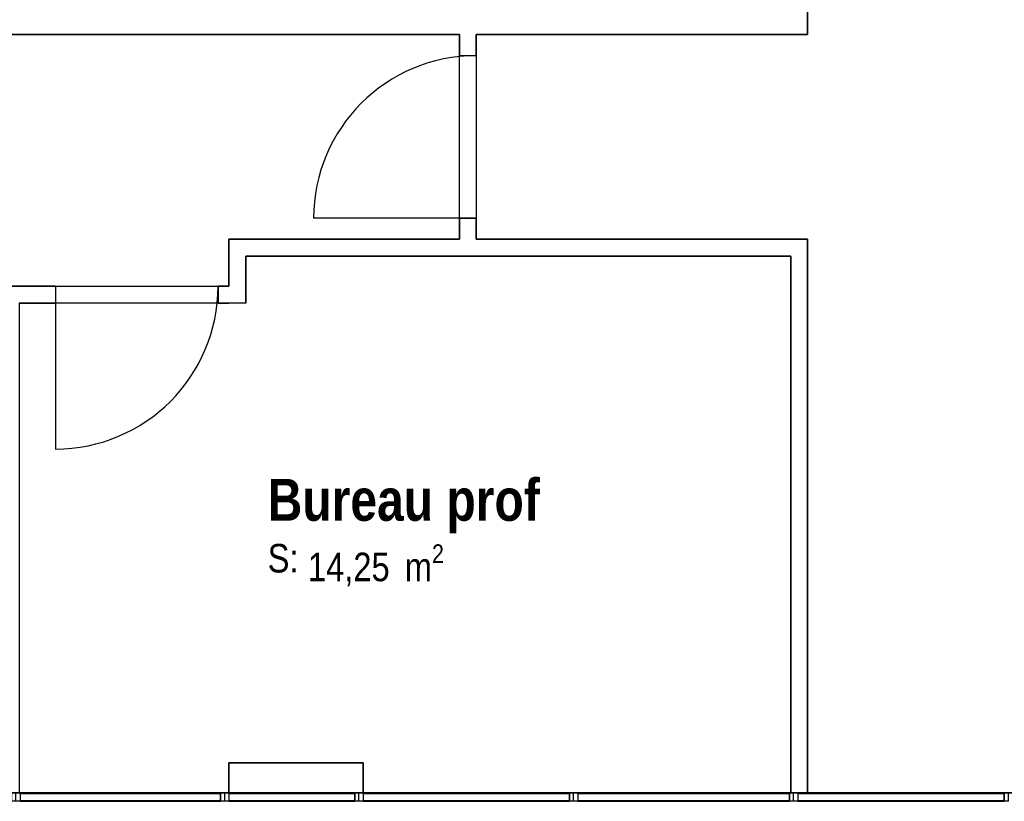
# Model space of a CAD drawing. Extents: x -24342 to 73038, y -9656 to 30949.
# Tile 146 of 170: x 7534 to 8121, y 8595 to 9061. Entities that reach past the tile are written whole.
import ezdxf
from ezdxf.enums import TextEntityAlignment as Align

# ---------------------------------------------------------------- set-up
doc = ezdxf.new("R2010")
doc.units = 0
doc.linetypes.add('21.0032_xref_r+1_02_pro$0$Tirets', pattern=[458.610928, 282.222247, -176.388681])
doc.linetypes.add('ACAD_ISO12W100', pattern=[21, 12, -3, 0, -3, 0, -3])
for name, color, linetype in [('0_XREF', 250, 'Continuous'), ('21.0032_xref_r+1_02_pro$0$A-AREA-____-OTLN.Modèle IFC', 251, 'Continuous'), ('21.0032_xref_r+1_02_pro$0$A-GLAZ-CURT-OTLN.Modèle IFC', 251, 'Continuous'), ('21.0032_xref_r+1_02_pro$0$A-GLAZ-CWMG-OTLN.Modèle IFC', 251, 'Continuous'), ('21.0032_xref_r+1_02_pro$0$A-WALL-____-OTLN.Modèle IFC', 251, 'Continuous'), ('21.0032_xref_r+1_02_pro$0$Marques de Zone ARCHICAD', 251, 'Continuous'), ('21.0032_xref_r+1_02_pro$0$Portes ARCHICAD', 251, 'Continuous')]:
    doc.layers.add(name, color=color, linetype=linetype)
doc.styles.add('21.0032_xref_r+1_02_pro$0$STYLE_GENERE_1', font='ARIALNB.TTF')
doc.styles.add('21.0032_xref_r+1_02_pro$0$STYLE_GENERE_2', font='ARIALN.TTF')

# ---------------------------------------------------------------- blocks, each defined once
blk = doc.blocks.new('21.0032_xref_r+1_02_pro$0$Bureau prof_BUR_10_1', base_point=(77640.1, -12400))
at = {"layer": '21.0032_xref_r+1_02_pro$0$Marques de Zone ARCHICAD', "ltscale": 0.1, "insert": (77061.2, -12518.3), "char_height": 170, "attachment_point": 1, "style": '21.0032_xref_r+1_02_pro$0$STYLE_GENERE_2'}
blk.add_mtext('\\A1;\\pt0,100;14,25{\\H0.66x;\\S^  ;} m{\\H0.66x;\\S2^  ;}', dxfattribs=at)
at = {"layer": '21.0032_xref_r+1_02_pro$0$Marques de Zone ARCHICAD', "ltscale": 0.1}
for tag, height, style, p in [('DUMMY_849', 250, '21.0032_xref_r+1_02_pro$0$STYLE_GENERE_1', (78458.9, -12054.1)), ('ROOM_NAME', 250, '21.0032_xref_r+1_02_pro$0$STYLE_GENERE_1', (76821.2, -12128.1)), ('calculatedAreaCode', 170, '21.0032_xref_r+1_02_pro$0$STYLE_GENERE_2', (76821.2, -12516))]:
    blk.add_attdef(tag, text='', height=height, dxfattribs=dict(at, style=style)).set_placement(p, align=Align.TOP_LEFT)
blk = doc.blocks.new('21.0032_xref_r+1_02_pro$0$Mur_35_1', base_point=(79990.1, -14000))
at = {"layer": '21.0032_xref_r+1_02_pro$0$A-WALL-____-OTLN.Modèle IFC', "linetype": 'Continuous', "ltscale": 0.1, "flags": 128}
for points in [[(80040.1, -10700.1), (79940.1, -10700.1)], [(80040.1, -14000), (80040.1, -10700.1)], [(79940.1, -10800.1), (79940.1, -14000)], [(80040.1, -14000), (79940.1, -14000)]]:
    blk.add_lwpolyline(points, dxfattribs=at)
blk = doc.blocks.new('21.0032_xref_r+1_02_pro$0$Mur_36_1', base_point=(79990.1, -10750.1))
at = {"layer": '21.0032_xref_r+1_02_pro$0$A-WALL-____-OTLN.Modèle IFC', "linetype": 'Continuous', "ltscale": 0.1, "flags": 128}
for points in [[(76590.1, -10700.1), (76590.1, -10800.1)], [(77965.1, -10700.1), (76590.1, -10700.1)], [(79940.1, -10700.1), (78065.1, -10700.1)], [(76690.1, -10800.1), (79940.1, -10800.1)]]:
    blk.add_lwpolyline(points, dxfattribs=at)
blk = doc.blocks.new('21.0032_xref_r+1_02_pro$0$Mur_37_1', base_point=(76640.1, -10750.1))
at = {"layer": '21.0032_xref_r+1_02_pro$0$A-WALL-____-OTLN.Modèle IFC', "linetype": 'Continuous', "ltscale": 0.1, "flags": 128}
for points in [[(76590.1, -10800.1), (76590.1, -10980.1)], [(76690.1, -11080.1), (76690.1, -10800.1)], [(76690.1, -11080.1), (76590.1, -11080.1)]]:
    blk.add_lwpolyline(points, dxfattribs=at)
blk = doc.blocks.new('21.0032_xref_r+1_02_pro$0$Porte (Mur) 94[18]_1')
at = {"layer": '21.0032_xref_r+1_02_pro$0$Portes ARCHICAD', "linetype": 'Continuous', "ltscale": 0.1}
blk.add_line((75555.1, -10980.1), (75555.1, -11950.1), dxfattribs=at)
blk.add_arc((75555.1, -10980.1), 970, 270, 0, dxfattribs=at)
blk = doc.blocks.new('21.0032_xref_r+1_02_pro$0$Porte (Mur) 95[19]_1')
at = {"layer": '21.0032_xref_r+1_02_pro$0$Portes ARCHICAD', "linetype": 'Continuous', "ltscale": 0.1}
blk.add_line((75007.8, -10980.1), (75007.8, -11950.1), dxfattribs=at)
blk.add_arc((75007.8, -10980.1), 970, 180, 270, dxfattribs=at)
blk = doc.blocks.new('21.0032_xref_r+1_02_pro$0$Mur_38_1', base_point=(76640.1, -11030.1))
at = {"layer": '21.0032_xref_r+1_02_pro$0$A-WALL-____-OTLN.Modèle IFC', "linetype": 'Continuous', "ltscale": 0.1}
for p, q in [((74037.8, -10980.1), (74037.8, -11080.1)), ((75007.8, -10980.1), (75007.8, -11080.1)), ((75555.1, -10980.1), (75555.1, -11080.1)), ((76525.1, -10980.1), (76525.1, -11080.1))]:
    blk.add_line(p, q, dxfattribs=at)
at = {"layer": '21.0032_xref_r+1_02_pro$0$A-WALL-____-OTLN.Modèle IFC', "linetype": 'Continuous', "ltscale": 0.1, "flags": 128}
for points in [[(73890.1, -11080.1), (73890.1, -10980.1)], [(74037.8, -10980.1), (73990.1, -10980.1)], [(75555.1, -10980.1), (75007.8, -10980.1)], [(76590.1, -10980.1), (76525.1, -10980.1)], [(73890.1, -11080.1), (74037.8, -11080.1)], [(75007.8, -11080.1), (75240.1, -11080.1)], [(75340.1, -11080.1), (75555.1, -11080.1)], [(76525.1, -11080.1), (76590.1, -11080.1)]]:
    blk.add_lwpolyline(points, dxfattribs=at)
at = {"layer": '21.0032_xref_r+1_02_pro$0$Portes ARCHICAD', "linetype": 'Continuous', "ltscale": 0.1}
for name in ['21.0032_xref_r+1_02_pro$0$Porte (Mur) 95[19]_1', '21.0032_xref_r+1_02_pro$0$Porte (Mur) 94[18]_1']:
    blk.add_blockref(name, (0, 0), dxfattribs=at)
blk = doc.blocks.new('21.0032_xref_r+1_02_pro$0$Mur_46_1', base_point=(65160, -9390.1))
at = {"layer": '21.0032_xref_r+1_02_pro$0$A-WALL-____-OTLN.Modèle IFC', "linetype": 'Continuous', "ltscale": 0.1, "flags": 128}
for points in [[(80040.1, -9480.1), (80040.1, -9300.1)], [(74954.3, -9480.1), (77965.1, -9480.1)], [(78065.1, -9480.1), (80040.1, -9480.1)]]:
    blk.add_lwpolyline(points, dxfattribs=at)
blk = doc.blocks.new('21.0032_xref_r+1_02_pro$0$Porte (Mur) 130[53]_1')
at = {"layer": '21.0032_xref_r+1_02_pro$0$Portes ARCHICAD', "linetype": 'Continuous', "ltscale": 0.1}
blk.add_line((78065.1, -10575.1), (77095.1, -10575.1), dxfattribs=at)
blk.add_arc((78065.1, -10575.1), 970, 90, 180, dxfattribs=at)
blk = doc.blocks.new('21.0032_xref_r+1_02_pro$0$Mur_116_1', base_point=(78015.1, -9390.1))
at = {"layer": '21.0032_xref_r+1_02_pro$0$A-WALL-____-OTLN.Modèle IFC', "linetype": 'Continuous', "ltscale": 0.1}
for p, q in [((77965.1, -9605.1), (78065.1, -9605.1)), ((77965.1, -10575.1), (78065.1, -10575.1))]:
    blk.add_line(p, q, dxfattribs=at)
at = {"layer": '21.0032_xref_r+1_02_pro$0$A-WALL-____-OTLN.Modèle IFC', "linetype": 'Continuous', "ltscale": 0.1, "flags": 128}
for points in [[(77965.1, -9480.1), (77965.1, -9605.1)], [(78065.1, -9605.1), (78065.1, -9480.1)], [(77965.1, -10575.1), (77965.1, -10700.1)], [(78065.1, -10700.1), (78065.1, -10575.1)]]:
    blk.add_lwpolyline(points, dxfattribs=at)
at = {"layer": '21.0032_xref_r+1_02_pro$0$Portes ARCHICAD', "linetype": 'Continuous', "ltscale": 0.1}
blk.add_blockref('21.0032_xref_r+1_02_pro$0$Porte (Mur) 130[53]_1', (0, 0), dxfattribs=at)
blk = doc.blocks.new('21.0032_xref_r+1_02_pro$0$Mur_143_1', base_point=(76590, -13910))
at = {"layer": '21.0032_xref_r+1_02_pro$0$A-WALL-____-OTLN.Modèle IFC', "linetype": 'Continuous', "ltscale": 0.1, "flags": 128}
for points in [[(77390, -13820), (76590, -13820)], [(76590, -13820), (76590, -14000)], [(77390, -14000), (77390, -13820)], [(76590, -14000), (77390, -14000)]]:
    blk.add_lwpolyline(points, dxfattribs=at)
blk = doc.blocks.new('21.0032_xref_r+1_02_pro$0$Mur_162_1', base_point=(67420.1, -14169.9))
at = {"layer": '21.0032_xref_r+1_02_pro$0$A-WALL-____-OTLN.Modèle IFC', "linetype": 'Continuous', "ltscale": 0.1, "flags": 128}
blk.add_lwpolyline([(81960.1, -13999.9), (67420.1, -13999.9)], dxfattribs=at)
blk = doc.blocks.new('21.0032_xref_r+1_02_pro$0$Mur_190_1', base_point=(76590, -13910))
at = {"layer": '21.0032_xref_r+1_02_pro$0$A-WALL-____-OTLN.Modèle IFC', "linetype": '21.0032_xref_r+1_02_pro$0$Tirets', "ltscale": 0.1, "flags": 128}
for points in [[(77390, -13820), (76590, -13820)], [(76590, -13820), (76590, -14000)], [(77390, -14000), (77390, -13820)], [(76590, -14000), (77390, -14000)]]:
    blk.add_lwpolyline(points, dxfattribs=at)
blk = doc.blocks.new('21.0032_xref_r+1_02_pro$0$Mur_194_1', base_point=(67420.1, -14100))
at = {"layer": '21.0032_xref_r+1_02_pro$0$A-WALL-____-OTLN.Modèle IFC', "linetype": '21.0032_xref_r+1_02_pro$0$Tirets', "ltscale": 0.1, "flags": 128}
blk.add_lwpolyline([(81900, -14000), (67420.1, -14000)], dxfattribs=at)
blk = doc.blocks.new('21.0032_xref_r+1_02_pro$0$IFC Extruded[527]_1', base_point=(75942.5, -14000))
at = {"layer": '21.0032_xref_r+1_02_pro$0$A-GLAZ-CURT-OTLN.Modèle IFC', "linetype": 'Continuous', "ltscale": 0.1}
for p, q in [((76540, -14005), (75345, -14005)), ((75345, -14005), (75345, -14045)), ((76540, -14045), (76540, -14005)), ((75345, -14045), (76540, -14045))]:
    blk.add_line(p, q, dxfattribs=at)
blk = doc.blocks.new('21.0032_xref_r+1_02_pro$0$IFC Extruded[528]_1', base_point=(76965, -14000))
at = {"layer": '21.0032_xref_r+1_02_pro$0$A-GLAZ-CURT-OTLN.Modèle IFC', "linetype": 'Continuous', "ltscale": 0.1}
for p, q in [((77340, -14005), (76590, -14005)), ((76590, -14005), (76590, -14045)), ((77340, -14045), (77340, -14005)), ((76590, -14045), (77340, -14045))]:
    blk.add_line(p, q, dxfattribs=at)
blk = doc.blocks.new('21.0032_xref_r+1_02_pro$0$IFC Extruded[529]_1', base_point=(78005, -14000))
at = {"layer": '21.0032_xref_r+1_02_pro$0$A-GLAZ-CURT-OTLN.Modèle IFC', "linetype": 'Continuous', "ltscale": 0.1}
for p, q in [((78620, -14005), (77390, -14005)), ((77390, -14005), (77390, -14045)), ((78620, -14045), (78620, -14005)), ((77390, -14045), (78620, -14045))]:
    blk.add_line(p, q, dxfattribs=at)
blk = doc.blocks.new('21.0032_xref_r+1_02_pro$0$IFC Extruded[530]_1', base_point=(79300.8, -14000))
at = {"layer": '21.0032_xref_r+1_02_pro$0$A-GLAZ-CURT-OTLN.Modèle IFC', "linetype": 'Continuous', "ltscale": 0.1}
for p, q in [((79931.7, -14005), (78670, -14005)), ((78670, -14005), (78670, -14045)), ((79931.7, -14045), (79931.7, -14005)), ((78670, -14045), (79931.7, -14045))]:
    blk.add_line(p, q, dxfattribs=at)
blk = doc.blocks.new('21.0032_xref_r+1_02_pro$0$IFC Extruded[531]_1', base_point=(80597.5, -14000))
at = {"layer": '21.0032_xref_r+1_02_pro$0$A-GLAZ-CURT-OTLN.Modèle IFC', "linetype": 'Continuous', "ltscale": 0.1}
for p, q in [((81213.4, -14005), (79981.7, -14005)), ((79981.7, -14005), (79981.7, -14045)), ((81213.4, -14045), (81213.4, -14005)), ((79981.7, -14045), (81213.4, -14045))]:
    blk.add_line(p, q, dxfattribs=at)
blk = doc.blocks.new('21.0032_xref_r+1_02_pro$0$IFC Extruded[540]_1', base_point=(75942.5, -14000))
at = {"layer": '21.0032_xref_r+1_02_pro$0$A-GLAZ-CURT-OTLN.Modèle IFC', "linetype": 'Continuous', "ltscale": 0.1}
for p, q in [((76540, -14005), (75345, -14005)), ((75345, -14005), (75345, -14045)), ((76540, -14045), (76540, -14005)), ((75345, -14045), (76540, -14045))]:
    blk.add_line(p, q, dxfattribs=at)
blk = doc.blocks.new('21.0032_xref_r+1_02_pro$0$IFC Extruded[541]_1', base_point=(76965, -14000))
at = {"layer": '21.0032_xref_r+1_02_pro$0$A-GLAZ-CURT-OTLN.Modèle IFC', "linetype": 'Continuous', "ltscale": 0.1}
for p, q in [((77340, -14005), (76590, -14005)), ((76590, -14005), (76590, -14045)), ((77340, -14045), (77340, -14005)), ((76590, -14045), (77340, -14045))]:
    blk.add_line(p, q, dxfattribs=at)
blk = doc.blocks.new('21.0032_xref_r+1_02_pro$0$IFC Extruded[542]_1', base_point=(78005, -14000))
at = {"layer": '21.0032_xref_r+1_02_pro$0$A-GLAZ-CURT-OTLN.Modèle IFC', "linetype": 'Continuous', "ltscale": 0.1}
for p, q in [((78620, -14005), (77390, -14005)), ((77390, -14005), (77390, -14045)), ((78620, -14045), (78620, -14005)), ((77390, -14045), (78620, -14045))]:
    blk.add_line(p, q, dxfattribs=at)
blk = doc.blocks.new('21.0032_xref_r+1_02_pro$0$IFC Extruded[543]_1', base_point=(79300.8, -14000))
at = {"layer": '21.0032_xref_r+1_02_pro$0$A-GLAZ-CURT-OTLN.Modèle IFC', "linetype": 'Continuous', "ltscale": 0.1}
for p, q in [((79931.7, -14005), (78670, -14005)), ((78670, -14005), (78670, -14045)), ((79931.7, -14045), (79931.7, -14005)), ((78670, -14045), (79931.7, -14045))]:
    blk.add_line(p, q, dxfattribs=at)
blk = doc.blocks.new('21.0032_xref_r+1_02_pro$0$IFC Extruded[544]_1', base_point=(80597.5, -14000))
at = {"layer": '21.0032_xref_r+1_02_pro$0$A-GLAZ-CURT-OTLN.Modèle IFC', "linetype": 'Continuous', "ltscale": 0.1}
for p, q in [((81213.4, -14005), (79981.7, -14005)), ((79981.7, -14005), (79981.7, -14045)), ((81213.4, -14045), (81213.4, -14005)), ((79981.7, -14045), (81213.4, -14045))]:
    blk.add_line(p, q, dxfattribs=at)
blk = doc.blocks.new('21.0032_xref_r+1_02_pro$0$IFC Extruded[553]_1', base_point=(75942.5, -14000))
at = {"layer": '21.0032_xref_r+1_02_pro$0$A-GLAZ-CURT-OTLN.Modèle IFC', "linetype": 'Continuous', "ltscale": 0.1}
for p, q in [((76540, -14005), (75345, -14005)), ((75345, -14005), (75345, -14045)), ((76540, -14045), (76540, -14005)), ((75345, -14045), (76540, -14045))]:
    blk.add_line(p, q, dxfattribs=at)
blk = doc.blocks.new('21.0032_xref_r+1_02_pro$0$IFC Extruded[554]_1', base_point=(76965, -14000))
at = {"layer": '21.0032_xref_r+1_02_pro$0$A-GLAZ-CURT-OTLN.Modèle IFC', "linetype": 'Continuous', "ltscale": 0.1}
for p, q in [((77340, -14005), (76590, -14005)), ((76590, -14005), (76590, -14045)), ((77340, -14045), (77340, -14005)), ((76590, -14045), (77340, -14045))]:
    blk.add_line(p, q, dxfattribs=at)
blk = doc.blocks.new('21.0032_xref_r+1_02_pro$0$IFC Extruded[555]_1', base_point=(78005, -14000))
at = {"layer": '21.0032_xref_r+1_02_pro$0$A-GLAZ-CURT-OTLN.Modèle IFC', "linetype": 'Continuous', "ltscale": 0.1}
for p, q in [((78620, -14005), (77390, -14005)), ((77390, -14005), (77390, -14045)), ((78620, -14045), (78620, -14005)), ((77390, -14045), (78620, -14045))]:
    blk.add_line(p, q, dxfattribs=at)
blk = doc.blocks.new('21.0032_xref_r+1_02_pro$0$IFC Extruded[556]_1', base_point=(79300.8, -14000))
at = {"layer": '21.0032_xref_r+1_02_pro$0$A-GLAZ-CURT-OTLN.Modèle IFC', "linetype": 'Continuous', "ltscale": 0.1}
for p, q in [((79931.7, -14005), (78670, -14005)), ((78670, -14005), (78670, -14045)), ((79931.7, -14045), (79931.7, -14005)), ((78670, -14045), (79931.7, -14045))]:
    blk.add_line(p, q, dxfattribs=at)
blk = doc.blocks.new('21.0032_xref_r+1_02_pro$0$IFC Extruded[557]_1', base_point=(80597.5, -14000))
at = {"layer": '21.0032_xref_r+1_02_pro$0$A-GLAZ-CURT-OTLN.Modèle IFC', "linetype": 'Continuous', "ltscale": 0.1}
for p, q in [((81213.4, -14005), (79981.7, -14005)), ((79981.7, -14005), (79981.7, -14045)), ((81213.4, -14045), (81213.4, -14005)), ((79981.7, -14045), (81213.4, -14045))]:
    blk.add_line(p, q, dxfattribs=at)
blk = doc.blocks.new('21.0032_xref_r+1_02_pro$0$IFC Extruded[563]_1', base_point=(75320, -14000))
at = {"layer": '21.0032_xref_r+1_02_pro$0$A-GLAZ-CWMG-OTLN.Modèle IFC', "linetype": 'Continuous', "ltscale": 0.1}
for p, q in [((75320, -14050), (75320, -14000)), ((76565, -14000), (75320, -14000)), ((76565, -14050), (76565, -14000)), ((76565, -14050), (75320, -14050))]:
    blk.add_line(p, q, dxfattribs=at)
blk = doc.blocks.new('21.0032_xref_r+1_02_pro$0$IFC Extruded[570]_1', base_point=(76565, -14000))
at = {"layer": '21.0032_xref_r+1_02_pro$0$A-GLAZ-CWMG-OTLN.Modèle IFC', "linetype": 'Continuous', "ltscale": 0.1}
for p, q in [((76565, -14050), (76565, -14000)), ((77365, -14000), (76565, -14000)), ((77365, -14050), (77365, -14000)), ((77365, -14050), (76565, -14050))]:
    blk.add_line(p, q, dxfattribs=at)
blk = doc.blocks.new('21.0032_xref_r+1_02_pro$0$IFC Extruded[571]_1', base_point=(77365, -14000))
at = {"layer": '21.0032_xref_r+1_02_pro$0$A-GLAZ-CWMG-OTLN.Modèle IFC', "linetype": 'Continuous', "ltscale": 0.1}
for p, q in [((77365, -14050), (77365, -14000)), ((78645, -14000), (77365, -14000)), ((78645, -14050), (78645, -14000)), ((78645, -14050), (77365, -14050))]:
    blk.add_line(p, q, dxfattribs=at)
blk = doc.blocks.new('21.0032_xref_r+1_02_pro$0$IFC Extruded[572]_1', base_point=(78645, -14000))
at = {"layer": '21.0032_xref_r+1_02_pro$0$A-GLAZ-CWMG-OTLN.Modèle IFC', "linetype": 'Continuous', "ltscale": 0.1}
for p, q in [((78645, -14050), (78645, -14000)), ((79956.7, -14000), (78645, -14000)), ((79956.7, -14050), (79956.7, -14000)), ((79956.7, -14050), (78645, -14050))]:
    blk.add_line(p, q, dxfattribs=at)
blk = doc.blocks.new('21.0032_xref_r+1_02_pro$0$IFC Extruded[573]_1', base_point=(79956.7, -14000))
at = {"layer": '21.0032_xref_r+1_02_pro$0$A-GLAZ-CWMG-OTLN.Modèle IFC', "linetype": 'Continuous', "ltscale": 0.1}
for p, q in [((79956.7, -14050), (79956.7, -14000)), ((81238.4, -14000), (79956.7, -14000)), ((81238.4, -14050), (81238.4, -14000)), ((81238.4, -14050), (79956.7, -14050))]:
    blk.add_line(p, q, dxfattribs=at)
blk = doc.blocks.new('21.0032_xref_r+1_02_pro$0$IFC Extruded[576]_1', base_point=(76540, -14000))
at = {"layer": '21.0032_xref_r+1_02_pro$0$A-GLAZ-CWMG-OTLN.Modèle IFC', "linetype": 'Continuous', "ltscale": 0.1}
for p, q in [((75345, -14000), (75345, -14050)), ((75345, -14000), (76540, -14000)), ((76540, -14000), (76540, -14050)), ((75345, -14050), (76540, -14050))]:
    blk.add_line(p, q, dxfattribs=at)
blk = doc.blocks.new('21.0032_xref_r+1_02_pro$0$IFC Extruded[583]_1', base_point=(77340, -14000))
at = {"layer": '21.0032_xref_r+1_02_pro$0$A-GLAZ-CWMG-OTLN.Modèle IFC', "linetype": 'Continuous', "ltscale": 0.1}
for p, q in [((76590, -14000), (76590, -14050)), ((76590, -14000), (77340, -14000)), ((77340, -14000), (77340, -14050)), ((76590, -14050), (77340, -14050))]:
    blk.add_line(p, q, dxfattribs=at)
blk = doc.blocks.new('21.0032_xref_r+1_02_pro$0$IFC Extruded[584]_1', base_point=(78620, -14000))
at = {"layer": '21.0032_xref_r+1_02_pro$0$A-GLAZ-CWMG-OTLN.Modèle IFC', "linetype": 'Continuous', "ltscale": 0.1}
for p, q in [((77390, -14000), (77390, -14050)), ((77390, -14000), (78620, -14000)), ((78620, -14000), (78620, -14050)), ((77390, -14050), (78620, -14050))]:
    blk.add_line(p, q, dxfattribs=at)
blk = doc.blocks.new('21.0032_xref_r+1_02_pro$0$IFC Extruded[585]_1', base_point=(79931.7, -14000))
at = {"layer": '21.0032_xref_r+1_02_pro$0$A-GLAZ-CWMG-OTLN.Modèle IFC', "linetype": 'Continuous', "ltscale": 0.1}
for p, q in [((78670, -14000), (78670, -14050)), ((78670, -14000), (79931.7, -14000)), ((79931.7, -14000), (79931.7, -14050)), ((78670, -14050), (79931.7, -14050))]:
    blk.add_line(p, q, dxfattribs=at)
blk = doc.blocks.new('21.0032_xref_r+1_02_pro$0$IFC Extruded[586]_1', base_point=(81213.4, -14000))
at = {"layer": '21.0032_xref_r+1_02_pro$0$A-GLAZ-CWMG-OTLN.Modèle IFC', "linetype": 'Continuous', "ltscale": 0.1}
for p, q in [((79981.7, -14000), (79981.7, -14050)), ((79981.7, -14000), (81213.4, -14000)), ((81213.4, -14000), (81213.4, -14050)), ((79981.7, -14050), (81213.4, -14050))]:
    blk.add_line(p, q, dxfattribs=at)
blk = doc.blocks.new('21.0032_xref_r+1_02_pro$0$IFC Extruded[589]_1', base_point=(76540, -14000))
at = {"layer": '21.0032_xref_r+1_02_pro$0$A-GLAZ-CWMG-OTLN.Modèle IFC', "linetype": 'Continuous', "ltscale": 0.1}
for p, q in [((75345, -14000), (75345, -14050)), ((75345, -14000), (76540, -14000)), ((76540, -14000), (76540, -14050)), ((75345, -14050), (76540, -14050))]:
    blk.add_line(p, q, dxfattribs=at)
blk = doc.blocks.new('21.0032_xref_r+1_02_pro$0$IFC Extruded[596]_1', base_point=(77340, -14000))
at = {"layer": '21.0032_xref_r+1_02_pro$0$A-GLAZ-CWMG-OTLN.Modèle IFC', "linetype": 'Continuous', "ltscale": 0.1}
for p, q in [((76590, -14000), (76590, -14050)), ((76590, -14000), (77340, -14000)), ((77340, -14000), (77340, -14050)), ((76590, -14050), (77340, -14050))]:
    blk.add_line(p, q, dxfattribs=at)
blk = doc.blocks.new('21.0032_xref_r+1_02_pro$0$IFC Extruded[597]_1', base_point=(78620, -14000))
at = {"layer": '21.0032_xref_r+1_02_pro$0$A-GLAZ-CWMG-OTLN.Modèle IFC', "linetype": 'Continuous', "ltscale": 0.1}
for p, q in [((77390, -14000), (77390, -14050)), ((77390, -14000), (78620, -14000)), ((78620, -14000), (78620, -14050)), ((77390, -14050), (78620, -14050))]:
    blk.add_line(p, q, dxfattribs=at)
blk = doc.blocks.new('21.0032_xref_r+1_02_pro$0$IFC Extruded[598]_1', base_point=(79931.7, -14000))
at = {"layer": '21.0032_xref_r+1_02_pro$0$A-GLAZ-CWMG-OTLN.Modèle IFC', "linetype": 'Continuous', "ltscale": 0.1}
for p, q in [((78670, -14000), (78670, -14050)), ((78670, -14000), (79931.7, -14000)), ((79931.7, -14000), (79931.7, -14050)), ((78670, -14050), (79931.7, -14050))]:
    blk.add_line(p, q, dxfattribs=at)
blk = doc.blocks.new('21.0032_xref_r+1_02_pro$0$IFC Extruded[599]_1', base_point=(81213.4, -14000))
at = {"layer": '21.0032_xref_r+1_02_pro$0$A-GLAZ-CWMG-OTLN.Modèle IFC', "linetype": 'Continuous', "ltscale": 0.1}
for p, q in [((79981.7, -14000), (79981.7, -14050)), ((79981.7, -14000), (81213.4, -14000)), ((81213.4, -14000), (81213.4, -14050)), ((79981.7, -14050), (81213.4, -14050))]:
    blk.add_line(p, q, dxfattribs=at)
blk = doc.blocks.new('21.0032_xref_r+1_02_pro$0$IFC Extruded[606]_1', base_point=(79956.7, -14000))
at = {"layer": '21.0032_xref_r+1_02_pro$0$A-GLAZ-CWMG-OTLN.Modèle IFC', "linetype": 'Continuous', "ltscale": 0.1}
for p, q in [((79931.7, -14050), (79931.7, -14000)), ((79931.7, -14000), (79981.7, -14000)), ((79981.7, -14000), (79981.7, -14050)), ((79981.7, -14050), (79931.7, -14050))]:
    blk.add_line(p, q, dxfattribs=at)
blk = doc.blocks.new('21.0032_xref_r+1_02_pro$0$IFC Extruded[607]_1', base_point=(79956.7, -14000))
at = {"layer": '21.0032_xref_r+1_02_pro$0$A-GLAZ-CWMG-OTLN.Modèle IFC', "linetype": 'Continuous', "ltscale": 0.1}
for p, q in [((79931.7, -14050), (79931.7, -14000)), ((79931.7, -14000), (79981.7, -14000)), ((79981.7, -14000), (79981.7, -14050)), ((79981.7, -14050), (79931.7, -14050))]:
    blk.add_line(p, q, dxfattribs=at)
blk = doc.blocks.new('21.0032_xref_r+1_02_pro$0$IFC Extruded[608]_1', base_point=(79956.7, -14000))
at = {"layer": '21.0032_xref_r+1_02_pro$0$A-GLAZ-CWMG-OTLN.Modèle IFC', "linetype": 'Continuous', "ltscale": 0.1}
for p, q in [((79931.7, -14050), (79931.7, -14000)), ((79931.7, -14000), (79981.7, -14000)), ((79981.7, -14000), (79981.7, -14050)), ((79981.7, -14050), (79931.7, -14050))]:
    blk.add_line(p, q, dxfattribs=at)
blk = doc.blocks.new('21.0032_xref_r+1_02_pro$0$IFC Extruded[609]_1', base_point=(78645, -14000))
at = {"layer": '21.0032_xref_r+1_02_pro$0$A-GLAZ-CWMG-OTLN.Modèle IFC', "linetype": 'Continuous', "ltscale": 0.1}
for p, q in [((78620, -14050), (78620, -14000)), ((78620, -14000), (78670, -14000)), ((78670, -14000), (78670, -14050)), ((78670, -14050), (78620, -14050))]:
    blk.add_line(p, q, dxfattribs=at)
blk = doc.blocks.new('21.0032_xref_r+1_02_pro$0$IFC Extruded[610]_1', base_point=(78645, -14000))
at = {"layer": '21.0032_xref_r+1_02_pro$0$A-GLAZ-CWMG-OTLN.Modèle IFC', "linetype": 'Continuous', "ltscale": 0.1}
for p, q in [((78620, -14050), (78620, -14000)), ((78620, -14000), (78670, -14000)), ((78670, -14000), (78670, -14050)), ((78670, -14050), (78620, -14050))]:
    blk.add_line(p, q, dxfattribs=at)
blk = doc.blocks.new('21.0032_xref_r+1_02_pro$0$IFC Extruded[611]_1', base_point=(78645, -14000))
at = {"layer": '21.0032_xref_r+1_02_pro$0$A-GLAZ-CWMG-OTLN.Modèle IFC', "linetype": 'Continuous', "ltscale": 0.1}
for p, q in [((78620, -14050), (78620, -14000)), ((78620, -14000), (78670, -14000)), ((78670, -14000), (78670, -14050)), ((78670, -14050), (78620, -14050))]:
    blk.add_line(p, q, dxfattribs=at)
blk = doc.blocks.new('21.0032_xref_r+1_02_pro$0$IFC Extruded[612]_1', base_point=(77365, -14000))
at = {"layer": '21.0032_xref_r+1_02_pro$0$A-GLAZ-CWMG-OTLN.Modèle IFC', "linetype": 'Continuous', "ltscale": 0.1}
for p, q in [((77340, -14050), (77340, -14000)), ((77340, -14000), (77390, -14000)), ((77390, -14000), (77390, -14050)), ((77390, -14050), (77340, -14050))]:
    blk.add_line(p, q, dxfattribs=at)
blk = doc.blocks.new('21.0032_xref_r+1_02_pro$0$IFC Extruded[613]_1', base_point=(77365, -14000))
at = {"layer": '21.0032_xref_r+1_02_pro$0$A-GLAZ-CWMG-OTLN.Modèle IFC', "linetype": 'Continuous', "ltscale": 0.1}
for p, q in [((77340, -14050), (77340, -14000)), ((77340, -14000), (77390, -14000)), ((77390, -14000), (77390, -14050)), ((77390, -14050), (77340, -14050))]:
    blk.add_line(p, q, dxfattribs=at)
blk = doc.blocks.new('21.0032_xref_r+1_02_pro$0$IFC Extruded[614]_1', base_point=(77365, -14000))
at = {"layer": '21.0032_xref_r+1_02_pro$0$A-GLAZ-CWMG-OTLN.Modèle IFC', "linetype": 'Continuous', "ltscale": 0.1}
for p, q in [((77340, -14050), (77340, -14000)), ((77340, -14000), (77390, -14000)), ((77390, -14000), (77390, -14050)), ((77390, -14050), (77340, -14050))]:
    blk.add_line(p, q, dxfattribs=at)
blk = doc.blocks.new('21.0032_xref_r+1_02_pro$0$IFC Extruded[615]_1', base_point=(76565, -14000))
at = {"layer": '21.0032_xref_r+1_02_pro$0$A-GLAZ-CWMG-OTLN.Modèle IFC', "linetype": 'Continuous', "ltscale": 0.1}
for p, q in [((76540, -14050), (76540, -14000)), ((76540, -14000), (76590, -14000)), ((76590, -14000), (76590, -14050)), ((76590, -14050), (76540, -14050))]:
    blk.add_line(p, q, dxfattribs=at)
blk = doc.blocks.new('21.0032_xref_r+1_02_pro$0$IFC Extruded[616]_1', base_point=(76565, -14000))
at = {"layer": '21.0032_xref_r+1_02_pro$0$A-GLAZ-CWMG-OTLN.Modèle IFC', "linetype": 'Continuous', "ltscale": 0.1}
for p, q in [((76540, -14050), (76540, -14000)), ((76540, -14000), (76590, -14000)), ((76590, -14000), (76590, -14050)), ((76590, -14050), (76540, -14050))]:
    blk.add_line(p, q, dxfattribs=at)
blk = doc.blocks.new('21.0032_xref_r+1_02_pro$0$IFC Extruded[617]_1', base_point=(76565, -14000))
at = {"layer": '21.0032_xref_r+1_02_pro$0$A-GLAZ-CWMG-OTLN.Modèle IFC', "linetype": 'Continuous', "ltscale": 0.1}
for p, q in [((76540, -14050), (76540, -14000)), ((76540, -14000), (76590, -14000)), ((76590, -14000), (76590, -14050)), ((76590, -14050), (76540, -14050))]:
    blk.add_line(p, q, dxfattribs=at)
blk = doc.blocks.new('21.0032_xref_r+1_02_pro$0$IFC Extruded[618]_1', base_point=(75320, -14000))
at = {"layer": '21.0032_xref_r+1_02_pro$0$A-GLAZ-CWMG-OTLN.Modèle IFC', "linetype": 'Continuous', "ltscale": 0.1}
for p, q in [((75295, -14050), (75295, -14000)), ((75295, -14000), (75345, -14000)), ((75345, -14000), (75345, -14050)), ((75345, -14050), (75295, -14050))]:
    blk.add_line(p, q, dxfattribs=at)
blk = doc.blocks.new('21.0032_xref_r+1_02_pro$0$IFC Extruded[619]_1', base_point=(75320, -14000))
at = {"layer": '21.0032_xref_r+1_02_pro$0$A-GLAZ-CWMG-OTLN.Modèle IFC', "linetype": 'Continuous', "ltscale": 0.1}
for p, q in [((75295, -14050), (75295, -14000)), ((75295, -14000), (75345, -14000)), ((75345, -14000), (75345, -14050)), ((75345, -14050), (75295, -14050))]:
    blk.add_line(p, q, dxfattribs=at)
blk = doc.blocks.new('21.0032_xref_r+1_02_pro$0$IFC Extruded[620]_1', base_point=(75320, -14000))
at = {"layer": '21.0032_xref_r+1_02_pro$0$A-GLAZ-CWMG-OTLN.Modèle IFC', "linetype": 'Continuous', "ltscale": 0.1}
for p, q in [((75295, -14050), (75295, -14000)), ((75295, -14000), (75345, -14000)), ((75345, -14000), (75345, -14050)), ((75345, -14050), (75295, -14050))]:
    blk.add_line(p, q, dxfattribs=at)
blk = doc.blocks.new('21.0032_xref_r+1_02_pro')
at = {"layer": '21.0032_xref_r+1_02_pro$0$A-AREA-____-OTLN.Modèle IFC', "linetype": 'Continuous', "ltscale": 0.1, "flags": 128}
for points in [[(8588.56, -1399.99), (8480.26, -948.01), (8261.51, -948.01), (8166.51, -948.01), (8166.51, -548.01), (8004.01, -548.01), (8004.01, -948.01), (7806.51, -948.01), (7806.51, -1070.01), (8004.01, -1070.01), (8004.01, -1399.99), (8196.01, -1399.99), (8259.01, -1400), (8259.01, -1381.99), (8339, -1381.99), (8339, -1399.99)], [(7659.01, -1070.01), (7796.51, -1070.01), (7796.51, -948.01), (7269.01, -948.01), (6867.51, -948.01), (6696.5, -948.01), (6696.5, -1070.01), (7064.01, -1070.01), (7399.01, -1070.01), (7399.01, -1098.01), (7529.01, -1098.01), (7659.01, -1098.01)], [(7994.01, -1399.99), (7994.01, -1080.01), (7801.51, -1080.01), (7669.01, -1080.01), (7669.01, -1108.01), (7534.01, -1108.01), (7534.01, -1399.99), (7659, -1399.99), (7659, -1382), (7739, -1382), (7739, -1399.99)]]:
    blk.add_lwpolyline(points, close=True, dxfattribs=at)
at = {"layer": '21.0032_xref_r+1_02_pro$0$A-AREA-____-OTLN.Modèle IFC', "linetype": 'Continuous', "ltscale": 0.1, "xscale": 0.1, "yscale": 0.1, "zscale": 0.1}
blk.add_blockref('21.0032_xref_r+1_02_pro$0$Bureau prof_BUR_10_1', (7764.01, -1240), dxfattribs=at).add_auto_attribs({'ROOM_NAME': 'Bureau prof', 'calculatedAreaCode': 'S: '})
at = {"layer": '21.0032_xref_r+1_02_pro$0$A-GLAZ-CURT-OTLN.Modèle IFC', "linetype": 'Continuous', "ltscale": 0.1, "xscale": 0.1, "yscale": 0.1, "zscale": 0.1}
for name, p in [('21.0032_xref_r+1_02_pro$0$IFC Extruded[527]_1', (7594.25, -1400)), ('21.0032_xref_r+1_02_pro$0$IFC Extruded[540]_1', (7594.25, -1400)), ('21.0032_xref_r+1_02_pro$0$IFC Extruded[553]_1', (7594.25, -1400)), ('21.0032_xref_r+1_02_pro$0$IFC Extruded[528]_1', (7696.5, -1400)), ('21.0032_xref_r+1_02_pro$0$IFC Extruded[541]_1', (7696.5, -1400)), ('21.0032_xref_r+1_02_pro$0$IFC Extruded[554]_1', (7696.5, -1400)), ('21.0032_xref_r+1_02_pro$0$IFC Extruded[529]_1', (7800.5, -1400)), ('21.0032_xref_r+1_02_pro$0$IFC Extruded[542]_1', (7800.5, -1400)), ('21.0032_xref_r+1_02_pro$0$IFC Extruded[555]_1', (7800.5, -1400)), ('21.0032_xref_r+1_02_pro$0$IFC Extruded[530]_1', (7930.08, -1400)), ('21.0032_xref_r+1_02_pro$0$IFC Extruded[543]_1', (7930.08, -1400)), ('21.0032_xref_r+1_02_pro$0$IFC Extruded[556]_1', (7930.08, -1400)), ('21.0032_xref_r+1_02_pro$0$IFC Extruded[531]_1', (8059.75, -1400)), ('21.0032_xref_r+1_02_pro$0$IFC Extruded[544]_1', (8059.75, -1400)), ('21.0032_xref_r+1_02_pro$0$IFC Extruded[557]_1', (8059.75, -1400))]:
    blk.add_blockref(name, p, dxfattribs=at)
at = {"layer": '21.0032_xref_r+1_02_pro$0$A-GLAZ-CWMG-OTLN.Modèle IFC', "linetype": 'Continuous', "ltscale": 0.1, "xscale": 0.1, "yscale": 0.1, "zscale": 0.1}
for name, p in [('21.0032_xref_r+1_02_pro$0$IFC Extruded[618]_1', (7532, -1400)), ('21.0032_xref_r+1_02_pro$0$IFC Extruded[619]_1', (7532, -1400)), ('21.0032_xref_r+1_02_pro$0$IFC Extruded[620]_1', (7532, -1400)), ('21.0032_xref_r+1_02_pro$0$IFC Extruded[563]_1', (7532, -1400)), ('21.0032_xref_r+1_02_pro$0$IFC Extruded[576]_1', (7654, -1400)), ('21.0032_xref_r+1_02_pro$0$IFC Extruded[589]_1', (7654, -1400)), ('21.0032_xref_r+1_02_pro$0$IFC Extruded[615]_1', (7656.5, -1400)), ('21.0032_xref_r+1_02_pro$0$IFC Extruded[616]_1', (7656.5, -1400)), ('21.0032_xref_r+1_02_pro$0$IFC Extruded[617]_1', (7656.5, -1400)), ('21.0032_xref_r+1_02_pro$0$IFC Extruded[570]_1', (7656.5, -1400)), ('21.0032_xref_r+1_02_pro$0$IFC Extruded[583]_1', (7734, -1400)), ('21.0032_xref_r+1_02_pro$0$IFC Extruded[596]_1', (7734, -1400)), ('21.0032_xref_r+1_02_pro$0$IFC Extruded[612]_1', (7736.5, -1400)), ('21.0032_xref_r+1_02_pro$0$IFC Extruded[613]_1', (7736.5, -1400)), ('21.0032_xref_r+1_02_pro$0$IFC Extruded[614]_1', (7736.5, -1400)), ('21.0032_xref_r+1_02_pro$0$IFC Extruded[571]_1', (7736.5, -1400)), ('21.0032_xref_r+1_02_pro$0$IFC Extruded[584]_1', (7862, -1400)), ('21.0032_xref_r+1_02_pro$0$IFC Extruded[597]_1', (7862, -1400)), ('21.0032_xref_r+1_02_pro$0$IFC Extruded[609]_1', (7864.5, -1400)), ('21.0032_xref_r+1_02_pro$0$IFC Extruded[610]_1', (7864.5, -1400)), ('21.0032_xref_r+1_02_pro$0$IFC Extruded[611]_1', (7864.5, -1400)), ('21.0032_xref_r+1_02_pro$0$IFC Extruded[572]_1', (7864.5, -1400)), ('21.0032_xref_r+1_02_pro$0$IFC Extruded[585]_1', (7993.17, -1400)), ('21.0032_xref_r+1_02_pro$0$IFC Extruded[598]_1', (7993.17, -1400)), ('21.0032_xref_r+1_02_pro$0$IFC Extruded[606]_1', (7995.67, -1400)), ('21.0032_xref_r+1_02_pro$0$IFC Extruded[607]_1', (7995.67, -1400)), ('21.0032_xref_r+1_02_pro$0$IFC Extruded[608]_1', (7995.67, -1400)), ('21.0032_xref_r+1_02_pro$0$IFC Extruded[573]_1', (7995.67, -1400)), ('21.0032_xref_r+1_02_pro$0$IFC Extruded[586]_1', (8121.34, -1400)), ('21.0032_xref_r+1_02_pro$0$IFC Extruded[599]_1', (8121.34, -1400))]:
    blk.add_blockref(name, p, dxfattribs=at)
at = {"layer": '21.0032_xref_r+1_02_pro$0$A-WALL-____-OTLN.Modèle IFC', "ltscale": 0.1, "xscale": 0.1, "yscale": 0.1, "zscale": 0.1}
for name, p in [('21.0032_xref_r+1_02_pro$0$Mur_46_1', (6516, -939.01)), ('21.0032_xref_r+1_02_pro$0$Mur_116_1', (7801.51, -939.01)), ('21.0032_xref_r+1_02_pro$0$Mur_36_1', (7999.01, -1075.01)), ('21.0032_xref_r+1_02_pro$0$Mur_35_1', (7999.01, -1400)), ('21.0032_xref_r+1_02_pro$0$Mur_37_1', (7664.01, -1075.01)), ('21.0032_xref_r+1_02_pro$0$Mur_38_1', (7664.01, -1103.01)), ('21.0032_xref_r+1_02_pro$0$Mur_143_1', (7659, -1391)), ('21.0032_xref_r+1_02_pro$0$Mur_190_1', (7659, -1391)), ('21.0032_xref_r+1_02_pro$0$Mur_162_1', (6742.01, -1416.99)), ('21.0032_xref_r+1_02_pro$0$Mur_194_1', (6742.01, -1410))]:
    blk.add_blockref(name, p, dxfattribs=at)

msp = doc.modelspace()

# ---------------------------------------------------------------- block references
at = {"layer": '0_XREF', "linetype": 'ACAD_ISO12W100'}
msp.add_blockref('21.0032_xref_r+1_02_pro', (0, 10000), dxfattribs=at)

doc.saveas('drawing.dxf')
